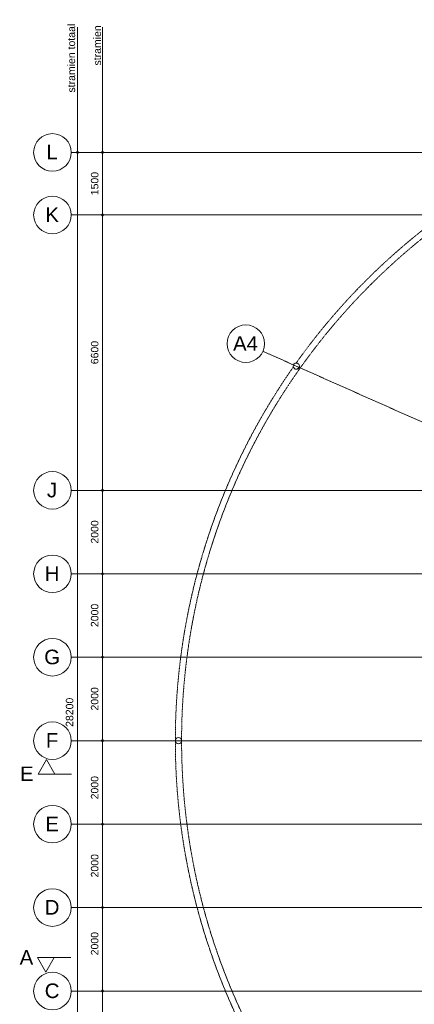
# Model space of a CAD drawing. Header units: millimetres. Extents: x -2730 to 112454, y 3237 to 48799.
# Tile 5 of 241: x -2730 to 6726, y 17782 to 41381. Entities that reach past the tile are written whole.
import ezdxf

# ---------------------------------------------------------------- set-up
doc = ezdxf.new("R2010")
doc.units = ezdxf.units.MM
for name, pattern in [('THO_hartlijn', [8, 5, -1, 1, -1]), ('THO_hhidden', [2.5, 1.5, -1]), ('THO_hidden', [6, 3, -3]), ('THO_stramienlijn', [20, 17, -1.5, 0, -1.5])]:
    doc.linetypes.add(name, pattern=pattern)
for name, color, linetype, lineweight in [('A-ANNO-DIMS', 7, 'Continuous', 13), ('A-ANNO-DIMS-100', 7, 'Continuous', 13), ('G-ANNO-TEXT', 7, 'Continuous', 13), ('S-COLS', 7, 'Continuous', 13), ('S-GRID', 7, 'Continuous', 13), ('S-GRID-IDEN', 7, 'Continuous', 13)]:
    doc.layers.add(name, color=color, linetype=linetype, lineweight=lineweight)
doc.layers.add('A-DETL', color=7, linetype='Continuous', lineweight=13, true_color=0x00a600)
doc.layers.add('G-ANNO-SYMB', color=7, linetype='THO_hidden', lineweight=13, true_color=0xff8040)
doc.styles.add('Arial_1', font='arial.ttf', dxfattribs={"height": 350})
doc.styles.add('Arial_2', font='arial.ttf', dxfattribs={"height": 180})
doc.dimstyles.new('THO_18_-_transparant', dxfattribs={"dimscale": 304.8, "dimtxt": 0.602515, "dimasz": 0.164042, "dimexe": 0.328084, "dimexo": 0.0625, "dimgap": 0.147638, "dimtad": 1, "dimdec": 3, "dimlfac": 304.8, "dimrnd": 0.001, "dimdsep": 46, "dimtxsty": 'Arial_2', "dimblk1": 'DOTBLANK', "dimblk2": 'DOTBLANK', "dimsah": 1, "dimcen": 0.09, "dimdle": 0.164042, "dimazin": 0, "dimtfac": 1, "dimtdec": 4, "dimtix": 1, "dimtmove": 0, "dimatfit": 3, "dimfxl": 0.001076, "dimfxlon": 1, "dimtvp": 1, "dimtolj": 1, "dimtzin": 0, "dimarcsym": 2})
doc.dimstyles.new('THO_18_-_transparant_1', dxfattribs={"dimscale": 304.8, "dimtxt": 0.602515, "dimasz": 0.164042, "dimexe": 0.328084, "dimexo": 0.0625, "dimgap": 0.147638, "dimtad": 1, "dimdec": 3, "dimlfac": 304.8, "dimrnd": 0.001, "dimdsep": 46, "dimtxsty": 'Arial_2', "dimblk1": 'DOTBLANK', "dimblk2": 'DOTBLANK', "dimsah": 1, "dimcen": 0.09, "dimdle": 0.164042, "dimazin": 0, "dimtfac": 1, "dimtdec": 4, "dimtix": 1, "dimtmove": 2, "dimatfit": 3, "dimfxl": 0.001076, "dimfxlon": 1, "dimtvp": 1, "dimtolj": 1, "dimtzin": 0, "dimarcsym": 2})

# ---------------------------------------------------------------- blocks, each defined once
blk = doc.blocks.new('NLRS_28_SCO_UN_houten kolom rond_gen_bcb - rond 150-2413769-00 begane grond _plotview_')
at = {"layer": 'S-COLS'}
h = blk.add_hatch(dxfattribs=at)
h.set_pattern_fill('FP_210', color=256, style=0, pattern_type=2)
h.set_pattern_definition([(338.96, (-31810.12, -9868.8), (71.8039, 186.666), [])])
h.paths.add_polyline_path([(-69, -29), (-53, -53), (-29, -69), (0, -75), (29, -69), (53, -53), (69, -29), (75, 0), (69, 29), (53, 53), (29, 69), (0, 75), (-29, 69), (-53, 53), (-69, 29), (-75, 0)])
at = {"layer": 'S-COLS', "lineweight": 18}
for start, end in [(360, 180), (180, 360)]:
    blk.add_arc((0, 0), 75, start, end, dxfattribs=at)
blk = doc.blocks.new('NLRS_28_SCO_UN_houten kolom rond_gen_bcb - rond 150-V257-00 begane grond _plotview_')
at = {"layer": 'S-COLS', "lineweight": 18}
for start, end in [(360, 180), (180, 360)]:
    blk.add_arc((0, 0), 75, start, end, dxfattribs=at)
blk = doc.blocks.new('Section - Horizontaal links-23535-00 begane grond _plotview_')
at = {"layer": 'G-ANNO-SYMB', "color": 7, "linetype": 'Continuous'}
for p, q in [((2, 3.5), (0, 0)), ((4, 0), (2, 3.5)), ((0, 0), (4, 0))]:
    blk.add_line(p, q, dxfattribs=at)
at = {"layer": 'G-ANNO-SYMB', "color": 7, "linetype": 'Continuous', "lineweight": 18}
blk.add_line((0, 0), (8, 0), dxfattribs=at)
blk = doc.blocks.new('Grid - Stramienbol 9_0mm-3500-00 begane grond _plotview_')
at = {"layer": 'S-GRID-IDEN'}
blk.add_circle((0, 0), 4.5, dxfattribs=at)
blk = doc.blocks.new('DIMBLOCK20-00 begane grond _plotview_')
at = {"layer": 'A-ANNO-DIMS-100'}
for p, q in [((-1346, 38250), (-1346, 9950)), ((-1346, 38200), (-1446, 38200)), ((-1346, 38200), (-1246, 38200)), ((-1346, 10000), (-1446, 10000)), ((-1346, 10000), (-1246, 10000))]:
    blk.add_line(p, q, dxfattribs=at)
for centre in [(-1346, 38200), (-1346, 10000)]:
    blk.add_circle(centre, 25, dxfattribs=at)
at = {"layer": 'A-ANNO-DIMS-100', "color": 0, "insert": (-1625, 24431), "char_height": 180, "width": 830.65, "attachment_point": 1, "rotation": 90, "line_spacing_factor": 0.941778, "style": 'Arial_2'}
blk.add_mtext('28200', dxfattribs=at)
blk = doc.blocks.new('_DotBlank')
at = {"color": 0, "linetype": 'ByBlock', "lineweight": -2}
blk.add_line((-0.5, 0), (-1, 0), dxfattribs=at)
blk.add_circle((0, 0), 0.5, dxfattribs=at)
blk = doc.blocks.new('DIMBLOCK21-00 begane grond _plotview_')
at = {"layer": 'A-ANNO-DIMS-100'}
for p, q in [((-745, 38250), (-745, 36700)), ((-745, 38200), (-845, 38200)), ((-745, 38200), (-645, 38200)), ((-745, 36700), (-845, 36700)), ((-745, 36700), (-645, 36700))]:
    blk.add_line(p, q, dxfattribs=at)
for centre in [(-745, 38200), (-745, 36700)]:
    blk.add_circle(centre, 25, dxfattribs=at)
at = {"layer": 'A-ANNO-DIMS-100', "color": 0, "insert": (-1024, 37173), "char_height": 180, "width": 664.52, "attachment_point": 1, "rotation": 90, "line_spacing_factor": 0.941778, "style": 'Arial_2'}
blk.add_mtext('1500', dxfattribs=at)
blk = doc.blocks.new('DIMBLOCK22-00 begane grond _plotview_')
at = {"layer": 'A-ANNO-DIMS-100'}
for p, q in [((-745, 36700), (-845, 36700)), ((-745, 36700), (-745, 30100)), ((-745, 36700), (-645, 36700)), ((-745, 30100), (-845, 30100)), ((-745, 30100), (-645, 30100))]:
    blk.add_line(p, q, dxfattribs=at)
for centre in [(-745, 36700), (-745, 30100)]:
    blk.add_circle(centre, 25, dxfattribs=at)
at = {"layer": 'A-ANNO-DIMS-100', "color": 0, "insert": (-1024, 33123), "char_height": 180, "width": 664.52, "attachment_point": 1, "rotation": 90, "line_spacing_factor": 0.941778, "style": 'Arial_2'}
blk.add_mtext('6600', dxfattribs=at)
blk = doc.blocks.new('DIMBLOCK23-00 begane grond _plotview_')
at = {"layer": 'A-ANNO-DIMS-100'}
for p, q in [((-745, 30100), (-845, 30100)), ((-745, 30100), (-745, 28100)), ((-745, 30100), (-645, 30100)), ((-745, 28100), (-845, 28100)), ((-745, 28100), (-645, 28100))]:
    blk.add_line(p, q, dxfattribs=at)
for centre in [(-745, 30100), (-745, 28100)]:
    blk.add_circle(centre, 25, dxfattribs=at)
at = {"layer": 'A-ANNO-DIMS-100', "color": 0, "insert": (-1024, 28823), "char_height": 180, "width": 664.52, "attachment_point": 1, "rotation": 90, "line_spacing_factor": 0.941778, "style": 'Arial_2'}
blk.add_mtext('2000', dxfattribs=at)
blk = doc.blocks.new('DIMBLOCK24-00 begane grond _plotview_')
at = {"layer": 'A-ANNO-DIMS-100'}
for p, q in [((-745, 28100), (-845, 28100)), ((-745, 28100), (-745, 26100)), ((-745, 28100), (-645, 28100)), ((-745, 26100), (-845, 26100)), ((-745, 26100), (-645, 26100))]:
    blk.add_line(p, q, dxfattribs=at)
for centre in [(-745, 28100), (-745, 26100)]:
    blk.add_circle(centre, 25, dxfattribs=at)
at = {"layer": 'A-ANNO-DIMS-100', "color": 0, "insert": (-1024, 26823), "char_height": 180, "width": 664.52, "attachment_point": 1, "rotation": 90, "line_spacing_factor": 0.941778, "style": 'Arial_2'}
blk.add_mtext('2000', dxfattribs=at)
blk = doc.blocks.new('DIMBLOCK25-00 begane grond _plotview_')
at = {"layer": 'A-ANNO-DIMS-100'}
for p, q in [((-745, 26100), (-845, 26100)), ((-745, 26100), (-745, 24100)), ((-745, 26100), (-645, 26100)), ((-745, 24100), (-845, 24100)), ((-745, 24100), (-645, 24100))]:
    blk.add_line(p, q, dxfattribs=at)
for centre in [(-745, 26100), (-745, 24100)]:
    blk.add_circle(centre, 25, dxfattribs=at)
at = {"layer": 'A-ANNO-DIMS-100', "color": 0, "insert": (-1024, 24823), "char_height": 180, "width": 664.52, "attachment_point": 1, "rotation": 90, "line_spacing_factor": 0.941778, "style": 'Arial_2'}
blk.add_mtext('2000', dxfattribs=at)
blk = doc.blocks.new('DIMBLOCK26-00 begane grond _plotview_')
at = {"layer": 'A-ANNO-DIMS-100'}
for p, q in [((-745, 24100), (-845, 24100)), ((-745, 24100), (-745, 22100)), ((-745, 24100), (-645, 24100)), ((-745, 22100), (-845, 22100)), ((-745, 22100), (-645, 22100))]:
    blk.add_line(p, q, dxfattribs=at)
for centre in [(-745, 24100), (-745, 22100)]:
    blk.add_circle(centre, 25, dxfattribs=at)
at = {"layer": 'A-ANNO-DIMS-100', "color": 0, "insert": (-1024, 22694), "char_height": 180, "width": 664.52, "attachment_point": 1, "rotation": 90, "line_spacing_factor": 0.941778, "style": 'Arial_2'}
blk.add_mtext('2000', dxfattribs=at)
blk = doc.blocks.new('DIMBLOCK27-00 begane grond _plotview_')
at = {"layer": 'A-ANNO-DIMS-100'}
for p, q in [((-745, 22100), (-845, 22100)), ((-745, 22100), (-745, 20100)), ((-745, 22100), (-645, 22100)), ((-745, 20100), (-845, 20100)), ((-745, 20100), (-645, 20100))]:
    blk.add_line(p, q, dxfattribs=at)
for centre in [(-745, 22100), (-745, 20100)]:
    blk.add_circle(centre, 25, dxfattribs=at)
at = {"layer": 'A-ANNO-DIMS-100', "color": 0, "insert": (-1024, 20823), "char_height": 180, "width": 664.52, "attachment_point": 1, "rotation": 90, "line_spacing_factor": 0.941778, "style": 'Arial_2'}
blk.add_mtext('2000', dxfattribs=at)
blk = doc.blocks.new('DIMBLOCK28-00 begane grond _plotview_')
at = {"layer": 'A-ANNO-DIMS-100'}
for p, q in [((-745, 20100), (-845, 20100)), ((-745, 20100), (-745, 18100)), ((-745, 20100), (-645, 20100)), ((-745, 18100), (-845, 18100)), ((-745, 18100), (-645, 18100))]:
    blk.add_line(p, q, dxfattribs=at)
for centre in [(-745, 20100), (-745, 18100)]:
    blk.add_circle(centre, 25, dxfattribs=at)
at = {"layer": 'A-ANNO-DIMS-100', "color": 0, "insert": (-1024, 18956), "char_height": 180, "width": 664.52, "attachment_point": 1, "rotation": 90, "line_spacing_factor": 0.941778, "style": 'Arial_2'}
blk.add_mtext('2000', dxfattribs=at)
blk = doc.blocks.new('DIMBLOCK29-00 begane grond _plotview_')
at = {"layer": 'A-ANNO-DIMS-100'}
for p, q in [((-745, 18100), (-845, 18100)), ((-745, 18100), (-745, 11500)), ((-745, 18100), (-645, 18100)), ((-745, 11500), (-845, 11500)), ((-745, 11500), (-645, 11500))]:
    blk.add_line(p, q, dxfattribs=at)
for centre in [(-745, 18100), (-745, 11500)]:
    blk.add_circle(centre, 25, dxfattribs=at)
at = {"layer": 'A-ANNO-DIMS-100', "color": 0, "insert": (-1024, 14523), "char_height": 180, "width": 664.52, "attachment_point": 1, "rotation": 90, "line_spacing_factor": 0.941778, "style": 'Arial_2'}
blk.add_mtext('6600', dxfattribs=at)

msp = doc.modelspace()

# ---------------------------------------------------------------- linework, layer by layer
at = {"layer": 'A-DETL', "color": 7}
for p, q in [((-1345.3111013, 38200), (-1345.3111013, 41200)), ((-745.3111013, 38200), (-745.3111013, 41200))]:
    msp.add_line(p, q, dxfattribs=at)
at = {"layer": 'A-DETL', "color": 7, "linetype": 'THO_hhidden'}
for radius, start, end in [(15449.9981706, 90, 270), (15599.9981706, 116.11899571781, 144.5308071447), (15599.9981706, 144.95879930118, 179.95708603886), (15599.9981706, 180.04291396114, 215.20157872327)]:
    msp.add_arc((16599.633136, 24099.9997671), radius, start, end, dxfattribs=at)
at = {"layer": 'G-ANNO-SYMB', "color": 16, "linetype": 'THO_hartlijn', "lineweight": 18, "true_color": 0x800000}
for p, q in [((-2291.0736625, 23300), (-1904.6507388, 23300)), ((-2300.9562454, 18900), (-1914.5333217, 18900))]:
    msp.add_line(p, q, dxfattribs=at)
at = {"layer": 'S-GRID', "color": 5, "linetype": 'THO_stramienlijn', "true_color": 0x0000ff}
for p, q in [((-1495.3111013, 38199.9998099), (83030.4054534, 38199.9998099)), ((-1495.3111013, 36700), (83030.4054534, 36700)), ((24099.6525928, 24099.9946214), (3099.0592299, 33432.5042715)), ((-1495.3111013, 30100), (83030.4054534, 30100)), ((-1495.3111013, 28100), (83030.4054534, 28100)), ((-1495.3111013, 26100), (83030.4054534, 26100)), ((-1495.3111013, 24100), (83030.4054534, 24100)), ((-1495.3111013, 22100), (83030.4054534, 22100)), ((-1495.3111013, 20100), (83030.4054534, 20100)), ((-1495.3111013, 18100), (83030.4054534, 18100))]:
    msp.add_line(p, q, dxfattribs=at)

# ---------------------------------------------------------------- block references
at = {"layer": 'G-ANNO-SYMB', "color": 7, "linetype": 'Continuous', "xscale": 99.99999999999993, "yscale": 99.99999999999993, "zscale": 99.99999999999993}
msp.add_blockref('Section - Horizontaal links-23535-00 begane grond _plotview_', (-2291.0736625, 23300), dxfattribs=at)
at = {"layer": 'G-ANNO-SYMB', "color": 7, "linetype": 'Continuous', "extrusion": (0, 0, -1), "xscale": 99.99999999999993, "yscale": 99.99999999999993, "zscale": 99.99999999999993, "rotation": 180}
msp.add_blockref('Section - Horizontaal links-23535-00 begane grond _plotview_', (2300.9562454, 18900), dxfattribs=at)
at = {"layer": 'S-COLS', "lineweight": 18, "rotation": 66.03998845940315}
msp.add_blockref('NLRS_28_SCO_UN_houten kolom rond_gen_bcb - rond 150-2413769-00 begane grond _plotview_', (3899.6620969, 33076.7222298), dxfattribs=at)
at = {"layer": 'S-COLS', "lineweight": 18}
msp.add_blockref('NLRS_28_SCO_UN_houten kolom rond_gen_bcb - rond 150-V257-00 begane grond _plotview_', (1074.6349653, 24099.9997671), dxfattribs=at)
at = {"layer": 'S-GRID-IDEN', "xscale": 99.99999999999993, "yscale": 99.99999999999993, "zscale": 99.99999999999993}
for p, rotation in [((-1945.3111013, 38199.9998099), 269.9999999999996), ((-1945.3111013, 36700), 269.9999999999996), ((2687.8361309, 33615.2488003), 66.03998845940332), ((-1945.3111013, 30100), 269.9999999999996), ((-1945.3111013, 28100), 269.9999999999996), ((-1945.3111013, 26100), 269.9999999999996), ((-1945.3111013, 24100), 269.9999999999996), ((-1945.3111013, 22100), 269.9999999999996), ((-1945.3111013, 20100), 269.9999999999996), ((-1945.3111013, 18100), 269.9999999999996)]:
    msp.add_blockref('Grid - Stramienbol 9_0mm-3500-00 begane grond _plotview_', p, dxfattribs=dict(at, rotation=rotation))

# ---------------------------------------------------------------- texts
at = {"layer": 'G-ANNO-SYMB', "color": 7, "linetype": 'Continuous', "char_height": 350, "width": 400.84375, "attachment_point": 1, "style": 'Arial_1'}
for s, insert in [('E', (-2721.8755667, 23481.3362433)), ('A', (-2731.7581496, 19081.3362433))]:
    msp.add_mtext(s, dxfattribs=dict(at, insert=insert))
at = {"layer": 'G-ANNO-TEXT', "lineweight": 18, "char_height": 180, "attachment_point": 1, "rotation": 90, "style": 'Arial_2'}
for s, insert, width in [('stramien totaal', (-1581.4671015, 39634.1120448), 1899.999375), ('stramien ', (-961.4671015, 40282.1120448), 1114.345625)]:
    msp.add_mtext(s, dxfattribs=dict(at, insert=insert, width=width))
at = {"layer": 'S-GRID-IDEN', "char_height": 350, "attachment_point": 1, "style": 'Arial_1'}
for s, insert, width in [('L', (-2090.3906192, 38381.4447961), 336.70875), ('K', (-2116.3906192, 36881.4449862), 400.84375), ('A4', (2382.6437971, 33795.4126268), 737.5525), ('J', (-2076.8906192, 30281.4449862), 304.64125), ('H', (-2129.8906192, 28281.4449862), 432.91125), ('G', (-2142.8906192, 26281.4449862), 464.97875), ('F', (-2103.3906192, 24281.4449862), 368.77625), ('E', (-2116.3906192, 22281.4449862), 400.84375), ('D', (-2129.8906192, 20281.4449862), 432.91125), ('C', (-2129.8906192, 18281.4449862), 432.91125)]:
    msp.add_mtext(s, dxfattribs=dict(at, insert=insert, width=width))

# ---------------------------------------------------------------- dimensions: what is measured, and where the dimension line sits
at = {"layer": 'A-ANNO-DIMS'}
for base, p1, p2, override, picture, middle in [((-1345.9129319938, 9999.9999999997), (-1245.9129319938, 38199.9998098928), (-1245.9129319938, 9999.9999999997), {"dimpost": '<>', "dimfxl": 28199.99981}, 'DIMBLOCK20-00 begane grond _plotview_', (-1504.59427273, 24846.0526481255)), ((-745.1548512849, 22099.9999999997), (-645.1548512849, 24099.9999999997), (-645.1548512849, 22099.9999999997), {"dimpost": '<>', "dimfxl": 2000}, 'DIMBLOCK26-00 begane grond _plotview_', (-903.8361920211, 23026.0340249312)), ((-745.1548512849, 18099.9999999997), (-645.1548512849, 20099.9999999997), (-645.1548512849, 18099.9999999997), {"dimpost": '<>', "dimfxl": 2000}, 'DIMBLOCK28-00 begane grond _plotview_', (-903.8361920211, 19287.84431997))]:
    dim = msp.add_linear_dim(base=base, p1=p1, p2=p2, angle=90, dimstyle='THO_18_-_transparant_1', override=override, dxfattribs=at)
    dim.commit()
    dim.dimension.update_dxf_attribs({"geometry": picture, "text_midpoint": middle, "dimtype": 160, "text_rotation": 90})
for base, p1, p2, override, picture, middle in [((-745.1548512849, 36699.9999999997), (-645.1548512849, 38199.9998098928), (-645.1548512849, 36699.9999999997), {"dimpost": '<>', "dimfxl": 1499.99981}, 'DIMBLOCK21-00 begane grond _plotview_', (-882.0579896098, 37449.9999049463)), ((-745.1548512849, 30099.9999999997), (-645.1548512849, 36699.9999999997), (-645.1548512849, 30099.9999999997), {"dimpost": '<>', "dimfxl": 6600}, 'DIMBLOCK22-00 begane grond _plotview_', (-882.0579896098, 33399.9999999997)), ((-745.1548512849, 28099.9999999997), (-645.1548512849, 30099.9999999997), (-645.1548512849, 28099.9999999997), {"dimpost": '<>', "dimfxl": 2000}, 'DIMBLOCK23-00 begane grond _plotview_', (-882.0579896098, 29099.9999999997)), ((-745.1548512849, 26099.9999999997), (-645.1548512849, 28099.9999999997), (-645.1548512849, 26099.9999999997), {"dimpost": '<>', "dimfxl": 2000}, 'DIMBLOCK24-00 begane grond _plotview_', (-882.0579896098, 27099.9999999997)), ((-745.1548512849, 24099.9999999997), (-645.1548512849, 26099.9999999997), (-645.1548512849, 24099.9999999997), {"dimpost": '<>', "dimfxl": 2000}, 'DIMBLOCK25-00 begane grond _plotview_', (-882.0579896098, 25099.9999999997)), ((-745.1548512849, 20099.9999999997), (-645.1548512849, 22099.9999999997), (-645.1548512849, 20099.9999999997), {"dimpost": '<>', "dimfxl": 2000}, 'DIMBLOCK27-00 begane grond _plotview_', (-882.0579896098, 21099.9999999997)), ((-745.1548512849, 11499.9998098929), (-645.1548512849, 18099.9999999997), (-645.1548512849, 11499.9998098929), {"dimpost": '<>', "dimfxl": 6600.00019}, 'DIMBLOCK29-00 begane grond _plotview_', (-882.0579896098, 14799.9999049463))]:
    dim = msp.add_linear_dim(base=base, p1=p1, p2=p2, angle=90, dimstyle='THO_18_-_transparant', override=override, dxfattribs=at)
    dim.commit()
    dim.dimension.update_dxf_attribs({"geometry": picture, "text_midpoint": middle})

doc.saveas('drawing.dxf')
